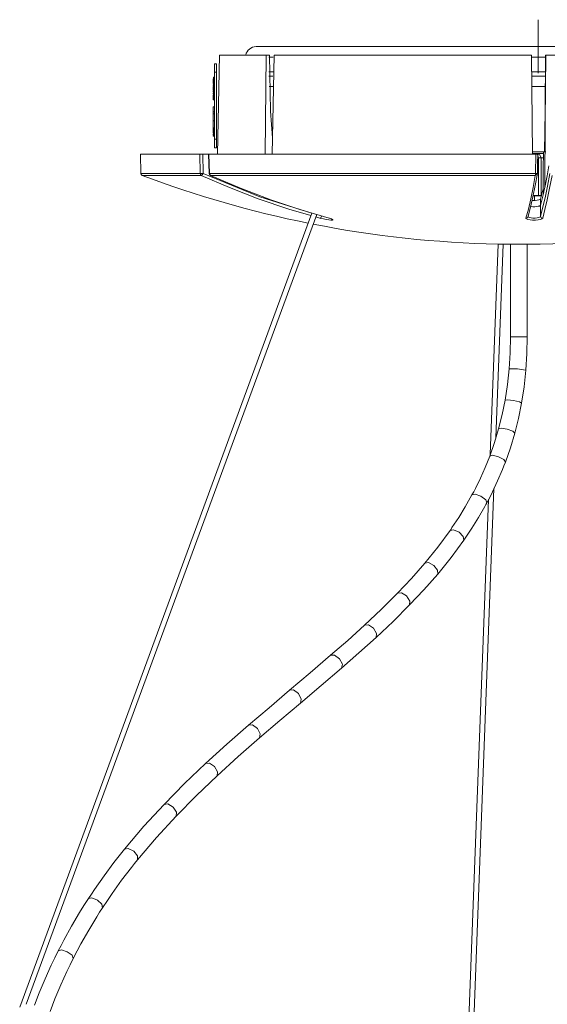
# Model space of a CAD drawing. Header units: inches. Extents: x 6.96 to 9.79, y -11.91 to -6.86.
# Tile 4 of 6: x 8.06 to 8.42, y -7.54 to -6.86. Entities that reach past the tile are written whole.
import ezdxf

# ---------------------------------------------------------------- set-up
doc = ezdxf.new("R2010")
doc.units = ezdxf.units.IN
doc.header["$MEASUREMENT"] = 0
doc.layers.add('Livello 1', color=7, linetype='Continuous')

msp = doc.modelspace()

# ---------------------------------------------------------------- linework, layer by layer
at = {"layer": 'Livello 1', "color": 179, "lineweight": 5, "true_color": 0x231f20}
for points in [[(8.41141, -6.86391), (8.41141, -6.90053), (8.41141, -6.8822)], [(8.21807, -6.88237), (8.21957, -6.88237), (8.22418, -6.88237), (8.23174, -6.88237), (8.24217, -6.88237), (8.25526, -6.88237), (8.27081, -6.88237), (8.2885, -6.88237), (8.30807, -6.88237), (8.32921, -6.88237), (8.35151, -6.88237), (8.37468, -6.88237), (8.39814, -6.88237), (8.42167, -6.88237)], [(8.21807, -6.88237), (8.21957, -6.88237), (8.22418, -6.88237), (8.23174, -6.88237), (8.24217, -6.88237), (8.25526, -6.88237), (8.27081, -6.88237), (8.2885, -6.88237), (8.30807, -6.88237), (8.32921, -6.88237), (8.35151, -6.88237), (8.37468, -6.88237), (8.39814, -6.88237), (8.42167, -6.88237)], [(8.42975, -6.8822), (8.39313, -6.8822)], [(8.19297, -6.88812), (8.19173, -6.95599)], [(8.19297, -6.88812), (8.195, -6.88812), (8.20107, -6.88812), (8.21112, -6.88812), (8.22487, -6.88812)], [(8.22418, -6.95599), (8.22441, -6.93346), (8.22487, -6.88812)], [(8.22487, -6.88812), (8.22727, -6.88812)], [(8.22965, -6.88957), (8.2282, -6.88957), (8.2268, -6.88957)], [(8.2297, -6.88947), (8.2283, -6.88947), (8.2269, -6.88947)], [(8.2297, -6.88947), (8.2283, -6.88947), (8.2269, -6.88947)], [(8.22727, -6.88812), (8.22796, -6.92657)], [(8.23035, -6.88812), (8.22947, -6.93346), (8.22901, -6.95599)], [(8.23035, -6.88812), (8.24637, -6.88812), (8.26475, -6.88812), (8.2852, -6.88812), (8.30743, -6.88812), (8.33107, -6.88812), (8.3557, -6.88812), (8.38109, -6.88812), (8.40663, -6.88812)], [(8.40734, -6.95599), (8.4071, -6.93346), (8.40663, -6.88812)], [(8.41644, -6.88947), (8.4116, -6.88947), (8.40669, -6.88947)], [(8.41644, -6.88947), (8.4116, -6.88947), (8.40669, -6.88947)], [(8.41644, -6.88957), (8.4116, -6.88957), (8.40669, -6.88957)], [(8.41654, -6.88812), (8.41618, -6.93346), (8.41585, -6.9788)], [(8.41603, -6.92657), (8.41637, -6.88812)], [(8.41637, -6.88812), (8.41654, -6.88812)], [(8.41654, -6.88812), (8.44186, -6.88812), (8.46651, -6.88812), (8.49008, -6.88812), (8.51221, -6.88812), (8.53257, -6.88812), (8.5508, -6.88812), (8.56671, -6.88812), (8.57998, -6.88812)], [(8.18958, -6.89977), (8.18958, -6.8957), (8.18958, -6.89405)], [(8.19104, -6.89405), (8.18958, -6.89405)], [(8.19104, -6.89405), (8.18958, -6.89405)], [(8.19104, -6.89977), (8.18958, -6.89977)], [(8.18958, -6.94583), (8.18958, -6.89977)], [(8.19104, -6.89977), (8.19104, -6.8957), (8.19104, -6.89405)], [(8.19104, -6.94583), (8.19104, -6.89977)], [(8.2268, -6.89963), (8.2283, -6.89963), (8.22983, -6.89963)], [(8.2272, -6.89973), (8.22854, -6.89973), (8.22994, -6.89973)], [(8.2272, -6.89973), (8.22854, -6.89973), (8.22994, -6.89973)], [(8.40682, -6.89963), (8.41154, -6.89963), (8.41625, -6.89963)], [(8.40682, -6.89973), (8.4116, -6.89973), (8.41637, -6.89973)], [(8.40682, -6.89973), (8.4116, -6.89973), (8.41637, -6.89973)], [(8.18872, -6.90452), (8.18889, -6.90452)], [(8.18872, -6.9048), (8.18872, -6.90452)], [(8.18889, -6.90452), (8.18872, -6.90452)], [(8.18872, -6.9048), (8.18901, -6.9048)], [(8.18872, -6.9048), (8.18947, -6.9048)], [(8.18872, -6.90494), (8.18901, -6.90494)], [(8.18872, -6.90494), (8.18872, -6.90514)], [(8.18872, -6.90494), (8.18947, -6.90494)], [(8.18872, -6.90549), (8.18872, -6.90514)], [(8.18901, -6.90514), (8.18872, -6.90514)], [(8.18872, -6.90549), (8.18901, -6.90549)], [(8.18872, -6.90549), (8.18947, -6.90549)], [(8.18872, -6.90566), (8.18901, -6.90566)], [(8.18872, -6.90566), (8.18901, -6.90566)], [(8.18872, -6.90566), (8.18947, -6.90566)], [(8.18872, -6.9057), (8.18872, -6.90566)], [(8.18872, -6.90566), (8.18947, -6.90566)], [(8.18872, -6.9057), (8.18872, -6.90597)], [(8.18901, -6.9057), (8.18872, -6.9057)], [(8.18872, -6.90611), (8.18872, -6.90597)], [(8.18901, -6.90597), (8.18872, -6.90597)], [(8.18872, -6.90611), (8.18947, -6.90611)], [(8.18889, -6.90625), (8.18872, -6.90625)], [(8.18872, -6.90652), (8.18872, -6.90625)], [(8.18872, -6.90625), (8.18947, -6.90625)], [(8.18872, -6.90652), (8.18947, -6.90652)], [(8.18884, -6.90338), (8.18884, -6.90356)], [(8.18958, -6.90338), (8.18884, -6.90338)], [(8.18884, -6.90356), (8.18884, -6.90404)], [(8.18958, -6.90356), (8.18884, -6.90356)], [(8.18889, -6.90404), (8.18884, -6.90404)], [(8.18884, -6.90404), (8.18884, -6.90452)], [(8.18884, -6.9048), (8.18884, -6.90494)], [(8.18884, -6.90549), (8.18884, -6.90566)], [(8.18884, -6.90611), (8.18884, -6.90611)], [(8.18884, -6.90611), (8.18884, -6.90611)], [(8.18884, -6.90611), (8.18884, -6.90625)], [(8.18884, -6.90611), (8.18884, -6.90611)], [(8.18884, -6.90611), (8.18884, -6.90611)], [(8.18884, -6.90611), (8.18884, -6.90611)], [(8.18884, -6.90611), (8.18884, -6.90611)], [(8.18884, -6.90652), (8.18884, -6.90666)], [(8.18889, -6.90666), (8.18884, -6.90666)], [(8.18884, -6.90666), (8.18884, -6.90666)], [(8.18884, -6.90666), (8.18884, -6.90666)], [(8.18884, -6.90666), (8.18884, -6.9068)], [(8.18901, -6.90394), (8.18889, -6.90394)], [(8.18901, -6.90394), (8.18889, -6.90394)], [(8.18901, -6.90394), (8.18889, -6.90394)], [(8.18901, -6.90394), (8.18889, -6.90394)], [(8.18901, -6.90394), (8.18889, -6.90394)], [(8.18901, -6.90394), (8.18889, -6.90394)], [(8.18901, -6.90394), (8.18889, -6.90394)], [(8.18901, -6.90394), (8.18889, -6.90394)], [(8.18901, -6.90394), (8.18889, -6.90394)], [(8.18901, -6.90394), (8.18889, -6.90394)], [(8.18901, -6.90394), (8.18889, -6.90394)], [(8.18901, -6.90394), (8.18889, -6.90394)], [(8.18901, -6.90394), (8.18889, -6.90394)], [(8.18901, -6.90394), (8.18889, -6.90394)], [(8.18901, -6.90394), (8.18889, -6.90394)], [(8.18901, -6.90394), (8.18889, -6.90394)], [(8.18901, -6.90394), (8.18889, -6.90394)], [(8.18901, -6.90394), (8.18889, -6.90394)], [(8.18901, -6.90394), (8.18889, -6.90394)], [(8.18901, -6.90394), (8.18889, -6.90394)], [(8.18901, -6.90394), (8.18889, -6.90394)], [(8.18901, -6.90394), (8.18889, -6.90394)], [(8.18901, -6.90394), (8.18889, -6.90394)], [(8.18901, -6.90394), (8.18889, -6.90394)], [(8.18901, -6.90394), (8.18889, -6.90394)], [(8.18901, -6.90394), (8.18889, -6.90394)], [(8.18901, -6.90394), (8.18889, -6.90394)], [(8.18901, -6.90394), (8.18889, -6.90394)], [(8.18901, -6.90394), (8.18889, -6.90394)], [(8.18901, -6.90394), (8.18889, -6.90394)], [(8.18901, -6.90394), (8.18889, -6.90394)], [(8.18901, -6.90394), (8.18889, -6.90394)], [(8.18901, -6.90394), (8.18889, -6.90394)], [(8.18901, -6.90394), (8.18889, -6.90394)], [(8.18901, -6.90394), (8.18889, -6.90394)], [(8.18889, -6.90397), (8.18889, -6.90394)], [(8.18889, -6.90394), (8.18958, -6.90394)], [(8.18889, -6.90397), (8.18889, -6.90421)], [(8.18901, -6.90397), (8.18889, -6.90397)], [(8.18889, -6.90421), (8.18901, -6.90421)], [(8.18889, -6.90421), (8.18901, -6.90421)], [(8.18889, -6.90435), (8.18901, -6.90435)], [(8.18889, -6.90452), (8.18889, -6.90435)], [(8.18889, -6.90435), (8.18947, -6.90435)], [(8.18889, -6.90625), (8.18901, -6.90625)], [(8.18889, -6.90652), (8.18901, -6.90652)], [(8.18889, -6.90666), (8.18901, -6.90666)], [(8.18889, -6.90666), (8.18889, -6.9068)], [(8.18889, -6.90666), (8.18947, -6.90666)], [(8.18901, -6.90394), (8.18958, -6.90394)], [(8.18901, -6.90421), (8.18901, -6.90397)], [(8.18901, -6.90421), (8.18947, -6.90421)], [(8.18901, -6.90435), (8.18947, -6.90435)], [(8.18901, -6.90514), (8.18901, -6.90494)], [(8.18901, -6.90494), (8.18947, -6.90494)], [(8.18901, -6.90597), (8.18901, -6.9057)], [(8.18901, -6.90625), (8.18947, -6.90625)], [(8.18901, -6.90687), (8.18901, -6.90666)], [(8.18901, -6.90666), (8.18947, -6.90666)], [(8.18947, -6.90435), (8.18947, -6.90421)], [(8.18947, -6.90494), (8.18947, -6.9048)], [(8.18947, -6.90566), (8.18947, -6.90549)], [(8.18947, -6.90625), (8.18947, -6.90611)], [(8.18947, -6.90666), (8.18947, -6.90652)], [(8.2269, -6.90252), (8.22813, -6.90252), (8.22937, -6.90252)], [(8.22713, -6.90252), (8.2283, -6.90252), (8.22947, -6.90252)], [(8.22713, -6.90252), (8.2283, -6.90252), (8.22947, -6.90252)], [(8.40682, -6.90252), (8.41154, -6.90252), (8.41625, -6.90252)], [(8.40682, -6.90252), (8.4116, -6.90252), (8.41632, -6.90252)], [(8.40682, -6.90252), (8.4116, -6.90252), (8.41632, -6.90252)], [(8.18872, -6.9068), (8.18872, -6.90687)], [(8.18872, -6.9068), (8.18889, -6.9068)], [(8.18889, -6.9068), (8.18872, -6.9068)], [(8.18872, -6.90707), (8.18872, -6.90687)], [(8.18901, -6.90687), (8.18872, -6.90687)], [(8.18872, -6.90707), (8.18947, -6.90707)], [(8.18872, -6.90721), (8.18901, -6.90721)], [(8.18872, -6.90721), (8.18901, -6.90721)], [(8.18872, -6.90721), (8.18947, -6.90721)], [(8.18872, -6.90742), (8.18872, -6.90721)], [(8.18872, -6.90721), (8.18947, -6.90721)], [(8.18872, -6.90742), (8.18872, -6.90769)], [(8.18901, -6.90742), (8.18872, -6.90742)], [(8.18872, -6.90769), (8.18901, -6.90769)], [(8.18872, -6.90855), (8.18901, -6.90855)], [(8.18872, -6.90855), (8.18872, -6.90859)], [(8.18872, -6.90855), (8.18947, -6.90855)], [(8.18872, -6.909), (8.18872, -6.90859)], [(8.18901, -6.90859), (8.18872, -6.90859)], [(8.18872, -6.909), (8.18901, -6.909)], [(8.18872, -6.909), (8.18947, -6.909)], [(8.18872, -6.90969), (8.18901, -6.90969)], [(8.18872, -6.91003), (8.18872, -6.90969)], [(8.18947, -6.90969), (8.18872, -6.90969)], [(8.18901, -6.91003), (8.18872, -6.91003)], [(8.18872, -6.91011), (8.18872, -6.91003), (8.18872, -6.91003)], [(8.18958, -6.91003), (8.18872, -6.91003)], [(8.18872, -6.91035), (8.18872, -6.91021), (8.18872, -6.91011)], [(8.18958, -6.91011), (8.18872, -6.91011)], [(8.18872, -6.91066), (8.18872, -6.91048), (8.18872, -6.91035)], [(8.18958, -6.91035), (8.18872, -6.91035)], [(8.18872, -6.91093), (8.18872, -6.91079), (8.18872, -6.91066)], [(8.18958, -6.91066), (8.18872, -6.91066)], [(8.18872, -6.91117), (8.18872, -6.91107), (8.18872, -6.91093)], [(8.18958, -6.91093), (8.18872, -6.91093)], [(8.18872, -6.91134), (8.18872, -6.91121), (8.18872, -6.91117)], [(8.18958, -6.91117), (8.18872, -6.91117)], [(8.18872, -6.91128), (8.18872, -6.91121)], [(8.18872, -6.91176), (8.18872, -6.91152), (8.18872, -6.91134)], [(8.18958, -6.91134), (8.18872, -6.91134)], [(8.18872, -6.91231), (8.18872, -6.912), (8.18872, -6.91176)], [(8.18958, -6.91176), (8.18872, -6.91176)], [(8.18872, -6.91196), (8.18872, -6.91183)], [(8.18872, -6.91251), (8.18872, -6.91245), (8.18872, -6.91231)], [(8.18958, -6.91231), (8.18872, -6.91231)], [(8.18958, -6.91251), (8.18872, -6.91251)], [(8.18872, -6.91259), (8.18889, -6.91259)], [(8.18872, -6.91259), (8.18872, -6.91265)], [(8.18872, -6.91259), (8.18889, -6.91259)], [(8.18872, -6.91265), (8.18872, -6.91272)], [(8.18901, -6.91265), (8.18872, -6.91265)], [(8.18872, -6.91272), (8.18901, -6.91272)], [(8.18947, -6.91272), (8.18872, -6.91272)], [(8.18872, -6.91286), (8.18901, -6.91286)], [(8.18872, -6.91286), (8.18901, -6.91286)], [(8.18872, -6.91286), (8.18947, -6.91286)], [(8.18872, -6.91286), (8.18872, -6.91327)], [(8.18947, -6.91286), (8.18872, -6.91286)], [(8.18872, -6.91327), (8.18901, -6.91327)], [(8.18872, -6.91327), (8.18872, -6.91327)], [(8.18901, -6.91327), (8.18872, -6.91327)], [(8.18884, -6.90714), (8.18889, -6.90707)], [(8.18889, -6.90707), (8.18884, -6.90714)], [(8.18884, -6.90714), (8.18889, -6.90707)], [(8.18889, -6.90707), (8.18884, -6.90714)], [(8.18889, -6.90707), (8.18884, -6.90714)], [(8.18884, -6.90714), (8.18889, -6.90707)], [(8.18889, -6.90707), (8.18884, -6.90714)], [(8.18884, -6.90714), (8.18889, -6.90707)], [(8.18884, -6.90714), (8.18889, -6.90707)], [(8.18889, -6.90707), (8.18884, -6.90714)], [(8.18884, -6.90721), (8.18884, -6.90714)], [(8.18889, -6.90811), (8.18884, -6.90814)], [(8.18884, -6.90814), (8.18889, -6.90811)], [(8.18884, -6.90855), (8.18884, -6.90814)], [(8.18911, -6.909), (8.18884, -6.90914)], [(8.18884, -6.90914), (8.18911, -6.909)], [(8.18884, -6.90969), (8.18884, -6.90914)], [(8.18884, -6.90914), (8.18884, -6.90914)], [(8.18889, -6.90914), (8.18884, -6.90914)], [(8.18884, -6.90969), (8.18884, -6.90969)], [(8.18884, -6.91259), (8.18884, -6.91251)], [(8.18906, -6.91286), (8.18884, -6.91272)], [(8.18884, -6.91272), (8.18884, -6.91272)], [(8.18884, -6.91376), (8.18884, -6.91327)], [(8.18906, -6.90783), (8.18889, -6.90769)], [(8.18889, -6.90783), (8.18901, -6.90783)], [(8.18889, -6.90824), (8.18889, -6.90783)], [(8.18889, -6.90783), (8.18947, -6.90783)], [(8.18889, -6.90824), (8.18901, -6.90824)], [(8.18889, -6.90824), (8.18947, -6.90824)], [(8.18889, -6.90914), (8.18889, -6.90945)], [(8.18889, -6.90914), (8.18901, -6.90914)], [(8.18889, -6.90914), (8.18901, -6.90914)], [(8.18889, -6.90914), (8.18947, -6.90914)], [(8.18901, -6.90914), (8.18889, -6.90914)], [(8.18889, -6.90914), (8.18889, -6.90914)], [(8.18889, -6.90914), (8.18947, -6.90914)], [(8.18889, -6.90955), (8.18889, -6.90945)], [(8.18901, -6.90945), (8.18889, -6.90945)], [(8.18889, -6.90955), (8.18947, -6.90955)], [(8.18889, -6.91251), (8.18889, -6.91259)], [(8.18889, -6.91341), (8.18889, -6.91355)], [(8.18889, -6.91341), (8.18901, -6.91341)], [(8.18889, -6.91341), (8.18947, -6.91341)], [(8.18901, -6.90769), (8.18901, -6.90742)], [(8.18901, -6.90769), (8.18947, -6.90769)], [(8.18901, -6.90783), (8.18947, -6.90783)], [(8.18901, -6.90859), (8.18901, -6.90855)], [(8.18901, -6.90855), (8.18947, -6.90855)], [(8.18901, -6.90945), (8.18901, -6.90914)], [(8.18901, -6.90969), (8.18947, -6.90969)], [(8.18901, -6.91003), (8.18901, -6.91003)], [(8.18901, -6.91251), (8.18901, -6.91265)], [(8.18947, -6.91327), (8.18901, -6.91327)], [(8.18901, -6.91327), (8.18901, -6.91327)], [(8.18901, -6.91341), (8.18901, -6.91355)], [(8.18947, -6.91341), (8.18901, -6.91341)], [(8.18947, -6.90721), (8.18947, -6.90707)], [(8.18947, -6.90783), (8.18947, -6.90769)], [(8.18947, -6.90855), (8.18947, -6.90824)], [(8.18947, -6.90914), (8.18947, -6.909)], [(8.18947, -6.90969), (8.18947, -6.90955)], [(8.18947, -6.91272), (8.18947, -6.91286)], [(8.18947, -6.91327), (8.18947, -6.91341)], [(8.22923, -6.90962), (8.22813, -6.90962), (8.22702, -6.90962)], [(8.22923, -6.90962), (8.22813, -6.90962), (8.22702, -6.90962)], [(8.2297, -6.90976), (8.22842, -6.90976), (8.22713, -6.90976)], [(8.41625, -6.90962), (8.4116, -6.90962), (8.40693, -6.90962)], [(8.41625, -6.90962), (8.4116, -6.90962), (8.40693, -6.90962)], [(8.41625, -6.90976), (8.4116, -6.90976), (8.40693, -6.90976)], [(8.18872, -6.914), (8.18889, -6.914)], [(8.18872, -6.914), (8.18872, -6.9141)], [(8.18872, -6.914), (8.18889, -6.914)], [(8.18872, -6.9141), (8.18872, -6.91431)], [(8.18901, -6.9141), (8.18872, -6.9141)], [(8.18872, -6.91431), (8.18901, -6.91431)], [(8.18872, -6.91431), (8.18901, -6.91431)], [(8.18872, -6.91444), (8.18901, -6.91444)], [(8.18872, -6.91444), (8.18901, -6.91444)], [(8.18872, -6.91444), (8.18901, -6.91444)], [(8.18872, -6.91444), (8.18901, -6.91444)], [(8.18872, -6.91444), (8.18901, -6.91444)], [(8.18872, -6.91444), (8.18901, -6.91444)], [(8.18872, -6.91444), (8.18901, -6.91444)], [(8.18947, -6.91444), (8.18872, -6.91444)], [(8.18872, -6.91444), (8.18901, -6.91444)], [(8.18872, -6.91444), (8.18901, -6.91444)], [(8.18872, -6.91444), (8.18901, -6.91444)], [(8.18872, -6.91444), (8.18901, -6.91444)], [(8.18872, -6.91444), (8.18901, -6.91444)], [(8.18872, -6.91444), (8.18872, -6.91472)], [(8.18947, -6.91444), (8.18872, -6.91444)], [(8.18872, -6.91472), (8.18901, -6.91472)], [(8.18947, -6.91472), (8.18872, -6.91472)], [(8.18872, -6.91544), (8.18889, -6.91544)], [(8.18872, -6.91544), (8.18872, -6.91558)], [(8.18872, -6.91544), (8.18889, -6.91544)], [(8.18872, -6.91558), (8.18901, -6.91558)], [(8.18947, -6.91558), (8.18872, -6.91558)], [(8.18872, -6.91572), (8.18901, -6.91572)], [(8.18872, -6.91572), (8.18901, -6.91572)], [(8.18872, -6.91572), (8.18947, -6.91572)], [(8.18872, -6.91572), (8.18872, -6.91586)], [(8.18947, -6.91572), (8.18872, -6.91572)], [(8.18872, -6.91586), (8.18872, -6.91603)], [(8.18901, -6.91586), (8.18872, -6.91586)], [(8.18872, -6.91603), (8.18901, -6.91603)], [(8.18872, -6.91603), (8.18901, -6.91603)], [(8.18872, -6.91617), (8.18901, -6.91617)], [(8.18872, -6.91617), (8.18901, -6.91617)], [(8.18872, -6.91617), (8.18901, -6.91617)], [(8.18872, -6.91617), (8.18901, -6.91617)], [(8.18872, -6.91617), (8.18947, -6.91617)], [(8.18872, -6.91617), (8.18872, -6.91644)], [(8.18947, -6.91617), (8.18872, -6.91617)], [(8.18947, -6.91644), (8.18872, -6.91644)], [(8.18872, -6.91658), (8.18889, -6.91658)], [(8.18872, -6.91658), (8.18872, -6.91672)], [(8.18947, -6.91658), (8.18872, -6.91658)], [(8.18872, -6.91672), (8.18872, -6.91689)], [(8.18901, -6.91672), (8.18872, -6.91672)], [(8.18872, -6.91689), (8.18901, -6.91689)], [(8.18872, -6.91703), (8.18901, -6.91703)], [(8.18872, -6.91703), (8.18901, -6.91703)], [(8.18872, -6.91703), (8.18901, -6.91703)], [(8.18872, -6.91703), (8.18901, -6.91703)], [(8.18872, -6.91703), (8.18901, -6.91703)], [(8.18872, -6.91703), (8.18901, -6.91703)], [(8.18872, -6.91703), (8.18947, -6.91703)], [(8.18872, -6.91703), (8.18872, -6.91731)], [(8.18947, -6.91703), (8.18872, -6.91703)], [(8.18872, -6.91731), (8.18901, -6.91731)], [(8.18947, -6.91731), (8.18872, -6.91731)], [(8.18872, -6.91747), (8.18901, -6.91747)], [(8.18872, -6.91747), (8.18901, -6.91747)], [(8.18872, -6.91747), (8.18901, -6.91747)], [(8.18872, -6.91747), (8.18901, -6.91747)], [(8.18872, -6.91747), (8.18901, -6.91747)], [(8.18872, -6.91747), (8.18901, -6.91747)], [(8.18872, -6.91747), (8.18947, -6.91747)], [(8.18872, -6.91747), (8.18872, -6.91755)], [(8.18947, -6.91747), (8.18872, -6.91747)], [(8.18872, -6.91755), (8.18872, -6.91775)], [(8.18901, -6.91755), (8.18872, -6.91755)], [(8.18872, -6.91775), (8.18901, -6.91775)], [(8.18872, -6.91775), (8.18901, -6.91775)], [(8.18872, -6.91789), (8.18889, -6.91789)], [(8.18872, -6.91789), (8.18872, -6.9181)], [(8.18889, -6.91789), (8.18872, -6.91789)], [(8.18872, -6.9181), (8.18872, -6.91817)], [(8.18889, -6.9181), (8.18872, -6.9181)], [(8.18872, -6.91817), (8.18889, -6.91817)], [(8.18872, -6.9183), (8.18901, -6.9183)], [(8.18872, -6.9183), (8.18901, -6.9183)], [(8.18872, -6.9183), (8.18901, -6.9183)], [(8.18872, -6.9183), (8.18901, -6.9183)], [(8.18872, -6.9183), (8.18901, -6.9183)], [(8.18872, -6.9183), (8.18901, -6.9183)], [(8.18872, -6.9183), (8.18901, -6.9183)], [(8.18872, -6.9183), (8.18901, -6.9183)], [(8.18872, -6.9183), (8.18901, -6.9183)], [(8.18872, -6.9183), (8.18901, -6.9183)], [(8.18872, -6.9183), (8.18901, -6.9183)], [(8.18872, -6.9183), (8.18872, -6.91844)], [(8.18872, -6.9183), (8.18947, -6.9183)], [(8.18872, -6.91844), (8.18872, -6.91872)], [(8.18901, -6.91844), (8.18872, -6.91844)], [(8.18872, -6.91872), (8.18872, -6.91875)], [(8.18901, -6.91872), (8.18872, -6.91872)], [(8.18901, -6.91875), (8.18872, -6.91875)], [(8.18901, -6.91875), (8.18872, -6.91875)], [(8.18872, -6.91875), (8.18958, -6.91875)], [(8.18901, -6.91386), (8.18884, -6.91376)], [(8.18884, -6.91444), (8.18884, -6.91431)], [(8.18884, -6.91472), (8.18884, -6.91472)], [(8.18889, -6.91479), (8.18884, -6.91472)], [(8.18889, -6.91355), (8.18889, -6.91372)], [(8.18901, -6.91355), (8.18889, -6.91355)], [(8.18889, -6.91372), (8.18901, -6.91372)], [(8.18947, -6.91372), (8.18889, -6.91372)], [(8.18889, -6.91386), (8.18901, -6.91386)], [(8.18889, -6.91386), (8.18889, -6.914)], [(8.18947, -6.91386), (8.18889, -6.91386)], [(8.18889, -6.91479), (8.18896, -6.91482)], [(8.18947, -6.91479), (8.18889, -6.91479)], [(8.18889, -6.91486), (8.18901, -6.91486)], [(8.18889, -6.91486), (8.18901, -6.91486)], [(8.18889, -6.91486), (8.18901, -6.91486)], [(8.18889, -6.91486), (8.18901, -6.91486)], [(8.18889, -6.91486), (8.18901, -6.91486)], [(8.18889, -6.91486), (8.18901, -6.91486)], [(8.18889, -6.91486), (8.18901, -6.91486)], [(8.18889, -6.91486), (8.18901, -6.91486)], [(8.18889, -6.91486), (8.18901, -6.91486)], [(8.18889, -6.91486), (8.18901, -6.91486)], [(8.18889, -6.91486), (8.18901, -6.91486)], [(8.18889, -6.91486), (8.18889, -6.91499)], [(8.18947, -6.91486), (8.18889, -6.91486)], [(8.18889, -6.91499), (8.18889, -6.91513)], [(8.18901, -6.91499), (8.18889, -6.91499)], [(8.18889, -6.91513), (8.18901, -6.91513)], [(8.18889, -6.91513), (8.18901, -6.91513)], [(8.18889, -6.91527), (8.18901, -6.91527)], [(8.18889, -6.91527), (8.18901, -6.91527)], [(8.18889, -6.91527), (8.18901, -6.91527)], [(8.18889, -6.91527), (8.18901, -6.91527)], [(8.18889, -6.91527), (8.18901, -6.91527)], [(8.18889, -6.91527), (8.18901, -6.91527)], [(8.18889, -6.91527), (8.18901, -6.91527)], [(8.18889, -6.91527), (8.18901, -6.91527)], [(8.18889, -6.91527), (8.18901, -6.91527)], [(8.18889, -6.91527), (8.18901, -6.91527)], [(8.18889, -6.91527), (8.18901, -6.91527)], [(8.18889, -6.91527), (8.18901, -6.91527)], [(8.18947, -6.91527), (8.18889, -6.91527)], [(8.18889, -6.91527), (8.18889, -6.91544)], [(8.18947, -6.91527), (8.18889, -6.91527)], [(8.18889, -6.91644), (8.18901, -6.91644)], [(8.18889, -6.91658), (8.18901, -6.91658)], [(8.18889, -6.91658), (8.18901, -6.91658)], [(8.18889, -6.91658), (8.18901, -6.91658)], [(8.18889, -6.91658), (8.18901, -6.91658)], [(8.18889, -6.91658), (8.18947, -6.91658)], [(8.18889, -6.91689), (8.18901, -6.91689)], [(8.18889, -6.91789), (8.18901, -6.91789)], [(8.18889, -6.91789), (8.18901, -6.91789)], [(8.18889, -6.91789), (8.18901, -6.91789)], [(8.18889, -6.91789), (8.18901, -6.91789)], [(8.18889, -6.91789), (8.18901, -6.91789)], [(8.18889, -6.91789), (8.18901, -6.91789)], [(8.18889, -6.91789), (8.18901, -6.91789)], [(8.18889, -6.91789), (8.18901, -6.91789)], [(8.18889, -6.91789), (8.18901, -6.91789)], [(8.18889, -6.91789), (8.18889, -6.91817)], [(8.18947, -6.91789), (8.18889, -6.91789)], [(8.18889, -6.91817), (8.18901, -6.91817)], [(8.18947, -6.91817), (8.18889, -6.91817)], [(8.18947, -6.91482), (8.18896, -6.91482)], [(8.18901, -6.91386), (8.18947, -6.91386)], [(8.18901, -6.9141), (8.18901, -6.91431)], [(8.18947, -6.91431), (8.18901, -6.91431)], [(8.18947, -6.91486), (8.18901, -6.91486)], [(8.18901, -6.91499), (8.18901, -6.91513)], [(8.18947, -6.91513), (8.18901, -6.91513)], [(8.18901, -6.91586), (8.18901, -6.91603)], [(8.18947, -6.91603), (8.18901, -6.91603)], [(8.18901, -6.91672), (8.18901, -6.91689)], [(8.18947, -6.91689), (8.18901, -6.91689)], [(8.18901, -6.91755), (8.18901, -6.91775)], [(8.18947, -6.91775), (8.18901, -6.91775)], [(8.18901, -6.91789), (8.18947, -6.91789)], [(8.18901, -6.9183), (8.18947, -6.9183)], [(8.18901, -6.91844), (8.18901, -6.91872)], [(8.18947, -6.91372), (8.18947, -6.91386)], [(8.18947, -6.91431), (8.18947, -6.91444)], [(8.18947, -6.91472), (8.18947, -6.91486)], [(8.18947, -6.91513), (8.18947, -6.91527)], [(8.18947, -6.91558), (8.18947, -6.91572)], [(8.18947, -6.91603), (8.18947, -6.91617)], [(8.18947, -6.91644), (8.18947, -6.91658)], [(8.18947, -6.91689), (8.18947, -6.91703)], [(8.18947, -6.91731), (8.18947, -6.91747)], [(8.18947, -6.91775), (8.18947, -6.91789)], [(8.18947, -6.91817), (8.18947, -6.9183)], [(8.18872, -6.92354), (8.18872, -6.92368)], [(8.18958, -6.92354), (8.18872, -6.92354)], [(8.18872, -6.92368), (8.18872, -6.92712)], [(8.18958, -6.92368), (8.18872, -6.92368)], [(8.22796, -6.92657), (8.22923, -6.94476)], [(8.41603, -6.92657), (8.41561, -6.95444)], [(8.18872, -6.92712), (8.18872, -6.9285)], [(8.18958, -6.92712), (8.18872, -6.92712)], [(8.18872, -6.9285), (8.18872, -6.93329)], [(8.18958, -6.9285), (8.18872, -6.9285)], [(8.18872, -6.93329), (8.18872, -6.93787)], [(8.18958, -6.93329), (8.18872, -6.93329)], [(8.18872, -6.93787), (8.18872, -6.93801)], [(8.18958, -6.93787), (8.18872, -6.93787)], [(8.18872, -6.93966), (8.18872, -6.93915), (8.18872, -6.93801)], [(8.18958, -6.93801), (8.18872, -6.93801)], [(8.18901, -6.93932), (8.18872, -6.93966)], [(8.18872, -6.94083), (8.18872, -6.93966)], [(8.18901, -6.93801), (8.18901, -6.93887), (8.18901, -6.93932)], [(8.18901, -6.93932), (8.18901, -6.94083)], [(8.18901, -6.93932), (8.18958, -6.93932)], [(8.18872, -6.94083), (8.18958, -6.94083)], [(8.18901, -6.94083), (8.18872, -6.94083)], [(8.18901, -6.94083), (8.18872, -6.94083)], [(8.18901, -6.94083), (8.18872, -6.94083)], [(8.18901, -6.94083), (8.18872, -6.94083)], [(8.18901, -6.94083), (8.18872, -6.94083)], [(8.18901, -6.94083), (8.18872, -6.94083)], [(8.18901, -6.94083), (8.18872, -6.94083)], [(8.18901, -6.94083), (8.18872, -6.94083)], [(8.18901, -6.94083), (8.18872, -6.94083)], [(8.18901, -6.94083), (8.18872, -6.94083)], [(8.18901, -6.94083), (8.18872, -6.94083)], [(8.18901, -6.94083), (8.18872, -6.94083)], [(8.18901, -6.94083), (8.18872, -6.94083)], [(8.18901, -6.94083), (8.18872, -6.94083)], [(8.18901, -6.94083), (8.18872, -6.94083)], [(8.18901, -6.94083), (8.18872, -6.94083)], [(8.18901, -6.94083), (8.18872, -6.94083)], [(8.18901, -6.94083), (8.18872, -6.94083)], [(8.18901, -6.94083), (8.18872, -6.94083)], [(8.18901, -6.94083), (8.18872, -6.94083)], [(8.18901, -6.94083), (8.18872, -6.94083)], [(8.18901, -6.94083), (8.18872, -6.94083)], [(8.18901, -6.94083), (8.18872, -6.94083)], [(8.18901, -6.94083), (8.18872, -6.94083)], [(8.18901, -6.94083), (8.18872, -6.94083)], [(8.18901, -6.94083), (8.18872, -6.94083)], [(8.18901, -6.94083), (8.18872, -6.94083)], [(8.18901, -6.94083), (8.18872, -6.94083)], [(8.18901, -6.94083), (8.18872, -6.94083)], [(8.18901, -6.94083), (8.18872, -6.94083)], [(8.18872, -6.94083), (8.18958, -6.94083)], [(8.18872, -6.94083), (8.18872, -6.94097)], [(8.18872, -6.94111), (8.18872, -6.94097)], [(8.18872, -6.94097), (8.18901, -6.94097)], [(8.18872, -6.94097), (8.18901, -6.94097)], [(8.18947, -6.94097), (8.18872, -6.94097)], [(8.18947, -6.94111), (8.18872, -6.94111)], [(8.18947, -6.94111), (8.18872, -6.94111)], [(8.18872, -6.94111), (8.18901, -6.94111)], [(8.18872, -6.94111), (8.18901, -6.94111)], [(8.18872, -6.94111), (8.18901, -6.94111)], [(8.18872, -6.94111), (8.18901, -6.94111)], [(8.18872, -6.94111), (8.18901, -6.94111)], [(8.18872, -6.94111), (8.18901, -6.94111)], [(8.18872, -6.94111), (8.18901, -6.94111)], [(8.18872, -6.94111), (8.18901, -6.94111)], [(8.18872, -6.94111), (8.18901, -6.94111)], [(8.18872, -6.94111), (8.18901, -6.94111)], [(8.18872, -6.94111), (8.18901, -6.94111)], [(8.18872, -6.94111), (8.18901, -6.94111)], [(8.18872, -6.94111), (8.18901, -6.94111)], [(8.18872, -6.94111), (8.18901, -6.94111)], [(8.18872, -6.94111), (8.18901, -6.94111)], [(8.18872, -6.94111), (8.18901, -6.94111)], [(8.18872, -6.94111), (8.18901, -6.94111)], [(8.18872, -6.94111), (8.18901, -6.94111)], [(8.18872, -6.94111), (8.18901, -6.94111)], [(8.18872, -6.94111), (8.18901, -6.94111)], [(8.18872, -6.94111), (8.18901, -6.94111)], [(8.18872, -6.94111), (8.18901, -6.94111)], [(8.18872, -6.94111), (8.18901, -6.94111)], [(8.18872, -6.94111), (8.18901, -6.94111)], [(8.18872, -6.94111), (8.18901, -6.94111)], [(8.18872, -6.94111), (8.18901, -6.94111)], [(8.18872, -6.94111), (8.18901, -6.94111)], [(8.18872, -6.94111), (8.18901, -6.94111)], [(8.18872, -6.94111), (8.18901, -6.94111)], [(8.18872, -6.94111), (8.18901, -6.94111)], [(8.18872, -6.94111), (8.18872, -6.94139)], [(8.18947, -6.94139), (8.18872, -6.94139)], [(8.18872, -6.94139), (8.18901, -6.94139)], [(8.18872, -6.94139), (8.18901, -6.94139)], [(8.18872, -6.94211), (8.18889, -6.94211)], [(8.18872, -6.94211), (8.18872, -6.94225)], [(8.18872, -6.94211), (8.18889, -6.94211)], [(8.18947, -6.94225), (8.18872, -6.94225)], [(8.18872, -6.94225), (8.18901, -6.94225)], [(8.18872, -6.94225), (8.18901, -6.94225)], [(8.18947, -6.94242), (8.18872, -6.94242)], [(8.18947, -6.94242), (8.18872, -6.94242)], [(8.18872, -6.94242), (8.18872, -6.94269)], [(8.18872, -6.94242), (8.18901, -6.94242)], [(8.18872, -6.94242), (8.18901, -6.94242)], [(8.18872, -6.94242), (8.18901, -6.94242)], [(8.18872, -6.94242), (8.18901, -6.94242)], [(8.18872, -6.94242), (8.18901, -6.94242)], [(8.18872, -6.94242), (8.18901, -6.94242)], [(8.18872, -6.94242), (8.18901, -6.94242)], [(8.18872, -6.94242), (8.18901, -6.94242)], [(8.18872, -6.94242), (8.18901, -6.94242)], [(8.18872, -6.94242), (8.18901, -6.94242)], [(8.18872, -6.94242), (8.18901, -6.94242)], [(8.18872, -6.94242), (8.18901, -6.94242)], [(8.18872, -6.94242), (8.18901, -6.94242)], [(8.18872, -6.94242), (8.18901, -6.94242)], [(8.18872, -6.94242), (8.18901, -6.94242)], [(8.18872, -6.94242), (8.18901, -6.94242)], [(8.18872, -6.94242), (8.18901, -6.94242)], [(8.18872, -6.94242), (8.18901, -6.94242)], [(8.18872, -6.94242), (8.18901, -6.94242)], [(8.18872, -6.94242), (8.18901, -6.94242)], [(8.18872, -6.94242), (8.18901, -6.94242)], [(8.18872, -6.94242), (8.18901, -6.94242)], [(8.18872, -6.94242), (8.18901, -6.94242)], [(8.18872, -6.94242), (8.18901, -6.94242)], [(8.18872, -6.94242), (8.18901, -6.94242)], [(8.18872, -6.94242), (8.18901, -6.94242)], [(8.18872, -6.94242), (8.18901, -6.94242)], [(8.18872, -6.94242), (8.18901, -6.94242)], [(8.18872, -6.94242), (8.18901, -6.94242)], [(8.18872, -6.94242), (8.18901, -6.94242)], [(8.18947, -6.94269), (8.18872, -6.94269)], [(8.18872, -6.94269), (8.18901, -6.94269)], [(8.18872, -6.94269), (8.18901, -6.94269)], [(8.18947, -6.94283), (8.18872, -6.94283)], [(8.18947, -6.94283), (8.18872, -6.94283)], [(8.18872, -6.94283), (8.18872, -6.94297)], [(8.18872, -6.94283), (8.18901, -6.94283)], [(8.18872, -6.94283), (8.18901, -6.94283)], [(8.18872, -6.94283), (8.18901, -6.94283)], [(8.18872, -6.94283), (8.18901, -6.94283)], [(8.18872, -6.94283), (8.18901, -6.94283)], [(8.18872, -6.94283), (8.18901, -6.94283)], [(8.18872, -6.94283), (8.18901, -6.94283)], [(8.18872, -6.94283), (8.18901, -6.94283)], [(8.18872, -6.94283), (8.18901, -6.94283)], [(8.18872, -6.94283), (8.18901, -6.94283)], [(8.18872, -6.94283), (8.18901, -6.94283)], [(8.18872, -6.94283), (8.18901, -6.94283)], [(8.18872, -6.94283), (8.18901, -6.94283)], [(8.18872, -6.94283), (8.18901, -6.94283)], [(8.18872, -6.94283), (8.18901, -6.94283)], [(8.18872, -6.94283), (8.18901, -6.94283)], [(8.18872, -6.94283), (8.18901, -6.94283)], [(8.18872, -6.94283), (8.18901, -6.94283)], [(8.18872, -6.94283), (8.18901, -6.94283)], [(8.18872, -6.94283), (8.18901, -6.94283)], [(8.18872, -6.94283), (8.18901, -6.94283)], [(8.18872, -6.94283), (8.18901, -6.94283)], [(8.18872, -6.94283), (8.18901, -6.94283)], [(8.18872, -6.94283), (8.18901, -6.94283)], [(8.18872, -6.94283), (8.18901, -6.94283)], [(8.18872, -6.94283), (8.18901, -6.94283)], [(8.18872, -6.94283), (8.18901, -6.94283)], [(8.18872, -6.94283), (8.18901, -6.94283)], [(8.18872, -6.94283), (8.18901, -6.94283)], [(8.18872, -6.94283), (8.18901, -6.94283)], [(8.18872, -6.94297), (8.18889, -6.94297)], [(8.18872, -6.94356), (8.18872, -6.9438)], [(8.18872, -6.94356), (8.18889, -6.94356)], [(8.18872, -6.94356), (8.18889, -6.94356)], [(8.18872, -6.9438), (8.18958, -6.9438)], [(8.18872, -6.9438), (8.18901, -6.9438)], [(8.18872, -6.9438), (8.18901, -6.9438)], [(8.18889, -6.94139), (8.18901, -6.94152)], [(8.18947, -6.94152), (8.18889, -6.94152)], [(8.18947, -6.94152), (8.18889, -6.94152)], [(8.18889, -6.94152), (8.18889, -6.9418)], [(8.18889, -6.94152), (8.18901, -6.94152)], [(8.18889, -6.94152), (8.18901, -6.94152)], [(8.18889, -6.94152), (8.18901, -6.94152)], [(8.18889, -6.94152), (8.18901, -6.94152)], [(8.18889, -6.94152), (8.18901, -6.94152)], [(8.18889, -6.94152), (8.18901, -6.94152)], [(8.18889, -6.94152), (8.18901, -6.94152)], [(8.18889, -6.94152), (8.18901, -6.94152)], [(8.18889, -6.94152), (8.18901, -6.94152)], [(8.18889, -6.94152), (8.18901, -6.94152)], [(8.18889, -6.94152), (8.18901, -6.94152)], [(8.18889, -6.94152), (8.18901, -6.94152)], [(8.18889, -6.94152), (8.18901, -6.94152)], [(8.18889, -6.94152), (8.18901, -6.94152)], [(8.18889, -6.94152), (8.18901, -6.94152)], [(8.18889, -6.94152), (8.18901, -6.94152)], [(8.18889, -6.94152), (8.18901, -6.94152)], [(8.18889, -6.94152), (8.18901, -6.94152)], [(8.18889, -6.94152), (8.18901, -6.94152)], [(8.18889, -6.94152), (8.18901, -6.94152)], [(8.18889, -6.94152), (8.18901, -6.94152)], [(8.18889, -6.94152), (8.18901, -6.94152)], [(8.18889, -6.94152), (8.18901, -6.94152)], [(8.18889, -6.94152), (8.18901, -6.94152)], [(8.18889, -6.94152), (8.18901, -6.94152)], [(8.18889, -6.94152), (8.18901, -6.94152)], [(8.18889, -6.94152), (8.18901, -6.94152)], [(8.18889, -6.94152), (8.18901, -6.94152)], [(8.18889, -6.94152), (8.18901, -6.94152)], [(8.18889, -6.94152), (8.18901, -6.94152)], [(8.18947, -6.9418), (8.18889, -6.9418)], [(8.18889, -6.9418), (8.18901, -6.9418)], [(8.18889, -6.9418), (8.18901, -6.9418)], [(8.18947, -6.94194), (8.18889, -6.94194)], [(8.18947, -6.94194), (8.18889, -6.94194)], [(8.18889, -6.94194), (8.18901, -6.94194)], [(8.18889, -6.94194), (8.18901, -6.94194)], [(8.18889, -6.94194), (8.18901, -6.94194)], [(8.18889, -6.94194), (8.18901, -6.94194)], [(8.18889, -6.94194), (8.18901, -6.94194)], [(8.18889, -6.94194), (8.18901, -6.94194)], [(8.18889, -6.94194), (8.18901, -6.94194)], [(8.18889, -6.94194), (8.18901, -6.94194)], [(8.18889, -6.94194), (8.18901, -6.94194)], [(8.18889, -6.94194), (8.18901, -6.94194)], [(8.18889, -6.94194), (8.18901, -6.94194)], [(8.18889, -6.94194), (8.18901, -6.94194)], [(8.18889, -6.94194), (8.18901, -6.94194)], [(8.18889, -6.94194), (8.18901, -6.94194)], [(8.18889, -6.94194), (8.18901, -6.94194)], [(8.18889, -6.94194), (8.18901, -6.94194)], [(8.18889, -6.94194), (8.18901, -6.94194)], [(8.18889, -6.94194), (8.18901, -6.94194)], [(8.18889, -6.94194), (8.18901, -6.94194)], [(8.18889, -6.94194), (8.18901, -6.94194)], [(8.18889, -6.94194), (8.18901, -6.94194)], [(8.18889, -6.94194), (8.18901, -6.94194)], [(8.18889, -6.94194), (8.18901, -6.94194)], [(8.18889, -6.94194), (8.18901, -6.94194)], [(8.18889, -6.94194), (8.18901, -6.94194)], [(8.18889, -6.94194), (8.18901, -6.94194)], [(8.18889, -6.94194), (8.18901, -6.94194)], [(8.18889, -6.94194), (8.18901, -6.94194)], [(8.18889, -6.94194), (8.18901, -6.94194)], [(8.18889, -6.94194), (8.18901, -6.94194)], [(8.18889, -6.94194), (8.18889, -6.94211)], [(8.18889, -6.94297), (8.18889, -6.94325)], [(8.18947, -6.94325), (8.18889, -6.94325)], [(8.18889, -6.94325), (8.18901, -6.94325)], [(8.18889, -6.94325), (8.18901, -6.94325)], [(8.18947, -6.94342), (8.18889, -6.94342)], [(8.18947, -6.94342), (8.18889, -6.94342)], [(8.18889, -6.94342), (8.18901, -6.94342)], [(8.18889, -6.94342), (8.18901, -6.94342)], [(8.18889, -6.94342), (8.18901, -6.94342)], [(8.18889, -6.94342), (8.18901, -6.94342)], [(8.18889, -6.94342), (8.18901, -6.94342)], [(8.18889, -6.94342), (8.18901, -6.94342)], [(8.18889, -6.94342), (8.18901, -6.94342)], [(8.18889, -6.94342), (8.18901, -6.94342)], [(8.18889, -6.94342), (8.18901, -6.94342)], [(8.18889, -6.94342), (8.18901, -6.94342)], [(8.18889, -6.94342), (8.18901, -6.94342)], [(8.18889, -6.94342), (8.18901, -6.94342)], [(8.18889, -6.94342), (8.18901, -6.94342)], [(8.18889, -6.94342), (8.18901, -6.94342)], [(8.18889, -6.94342), (8.18901, -6.94342)], [(8.18889, -6.94342), (8.18901, -6.94342)], [(8.18889, -6.94342), (8.18901, -6.94342)], [(8.18889, -6.94342), (8.18901, -6.94342)], [(8.18889, -6.94342), (8.18901, -6.94342)], [(8.18889, -6.94342), (8.18901, -6.94342)], [(8.18889, -6.94342), (8.18901, -6.94342)], [(8.18889, -6.94342), (8.18901, -6.94342)], [(8.18889, -6.94342), (8.18901, -6.94342)], [(8.18889, -6.94342), (8.18901, -6.94342)], [(8.18889, -6.94342), (8.18901, -6.94342)], [(8.18889, -6.94342), (8.18901, -6.94342)], [(8.18889, -6.94342), (8.18901, -6.94342)], [(8.18889, -6.94342), (8.18901, -6.94342)], [(8.18889, -6.94342), (8.18901, -6.94342)], [(8.18889, -6.94342), (8.18901, -6.94342)], [(8.18889, -6.94342), (8.18889, -6.94356)], [(8.18896, -6.94139), (8.18901, -6.94145)], [(8.18901, -6.94097), (8.18901, -6.94111)], [(8.18901, -6.94139), (8.18901, -6.94145)], [(8.18901, -6.94145), (8.18901, -6.94149), (8.18901, -6.94152)], [(8.18901, -6.94145), (8.18947, -6.94145)], [(8.18901, -6.94152), (8.18947, -6.94152)], [(8.18947, -6.94097), (8.18947, -6.94111)], [(8.18947, -6.94139), (8.18947, -6.94152)], [(8.18947, -6.9418), (8.18947, -6.94194)], [(8.18947, -6.94225), (8.18947, -6.94242)], [(8.18947, -6.94269), (8.18947, -6.94283)], [(8.18947, -6.94325), (8.18947, -6.94342)], [(8.19104, -6.94583), (8.18958, -6.94583)], [(8.18958, -6.95158), (8.18958, -6.94993), (8.18958, -6.94583)], [(8.19104, -6.95158), (8.19104, -6.94993), (8.19104, -6.94583)], [(8.19104, -6.95158), (8.18958, -6.95158)], [(8.14762, -6.95599), (8.13894, -6.95613)], [(8.17962, -6.95613), (8.16526, -6.95613), (8.15383, -6.95613), (8.14562, -6.95613), (8.14062, -6.95613), (8.13894, -6.95613)], [(8.13894, -6.95613), (8.13918, -6.96922)], [(8.18767, -6.95599), (8.17346, -6.95599), (8.16229, -6.95599), (8.15413, -6.95599), (8.14925, -6.95599), (8.14762, -6.95599)], [(8.17962, -6.95613), (8.17998, -6.95613), (8.18038, -6.95613), (8.18084, -6.95613), (8.18131, -6.95606), (8.1816, -6.95606)], [(8.17969, -6.96922), (8.17962, -6.95613)], [(8.18767, -6.95599), (8.1816, -6.95606)], [(8.1816, -6.95606), (8.18172, -6.96922)], [(8.18615, -6.95606), (8.18581, -6.95606), (8.18556, -6.95613), (8.18551, -6.95613), (8.18562, -6.95613), (8.18581, -6.95613)], [(8.18551, -6.95613), (8.18569, -6.96268), (8.18587, -6.96922)], [(8.18581, -6.95613), (8.18608, -6.96922)], [(8.40962, -6.95613), (8.38075, -6.95613), (8.35203, -6.95613), (8.32392, -6.95613), (8.29672, -6.95613), (8.27076, -6.95613), (8.24642, -6.95613), (8.22394, -6.95613), (8.20368, -6.95613), (8.18581, -6.95613)], [(8.18615, -6.95606), (8.19209, -6.95599)], [(8.18767, -6.95599), (8.18982, -6.95599), (8.19209, -6.95599)], [(8.18767, -6.95599), (8.18767, -6.95606)], [(8.41055, -6.95599), (8.38231, -6.95599), (8.3543, -6.95599), (8.32681, -6.95599), (8.30022, -6.95599), (8.27488, -6.95599), (8.25114, -6.95599), (8.22923, -6.95599), (8.20944, -6.95599), (8.19209, -6.95599)], [(8.4149, -6.95441), (8.41113, -6.95441), (8.40734, -6.95441)], [(8.41654, -6.95441), (8.41196, -6.95441), (8.40734, -6.95441)], [(8.40734, -6.95568), (8.41008, -6.95568)], [(8.40939, -6.96922), (8.40962, -6.95613)], [(8.40962, -6.95613), (8.41008, -6.95613), (8.41048, -6.95613), (8.41084, -6.95613), (8.41101, -6.95606), (8.41101, -6.95606)], [(8.41008, -6.95568), (8.41067, -6.95592)], [(8.41008, -6.95568), (8.41061, -6.95568)], [(8.41055, -6.95599), (8.41101, -6.95606)], [(8.41061, -6.95568), (8.41253, -6.95651), (8.41328, -6.95854)], [(8.41061, -6.95568), (8.41439, -6.95568)], [(8.41079, -6.96922), (8.41089, -6.96261), (8.41101, -6.95606)], [(8.41089, -6.95627), (8.41147, -6.95854)], [(8.41094, -6.95854), (8.41147, -6.95854)], [(8.41147, -6.98445), (8.41147, -6.95854)], [(8.41147, -6.95854), (8.41328, -6.95854)], [(8.41328, -6.98445), (8.41328, -6.95854)], [(8.41328, -6.95854), (8.4148, -6.95854)], [(8.41439, -6.95568), (8.41463, -6.95568), (8.41473, -6.95568)], [(8.41439, -6.95568), (8.41463, -6.95568), (8.41485, -6.95572)], [(8.41463, -6.98011), (8.41473, -6.9664), (8.41485, -6.95444)], [(8.41561, -6.95444), (8.4152, -6.95444), (8.41485, -6.95444)], [(8.41585, -6.9788), (8.41747, -6.97087), (8.41869, -6.96412)], [(8.13918, -6.96922), (8.14086, -6.96922), (8.14581, -6.96922), (8.15402, -6.96922), (8.16538, -6.96922), (8.17969, -6.96922)], [(8.18052, -6.97053), (8.16618, -6.97053), (8.15488, -6.97053), (8.14674, -6.97053), (8.14179, -6.97053), (8.14011, -6.97053)], [(8.17969, -6.96922), (8.18062, -6.96922), (8.18172, -6.96922)], [(8.18052, -6.97053), (8.17991, -6.96998), (8.17969, -6.96922)], [(8.18052, -6.97053), (8.18115, -6.97012), (8.18172, -6.96922)], [(8.25562, -6.99809), (8.24058, -6.99368), (8.21957, -6.98652), (8.19995, -6.97894), (8.18052, -6.97053)], [(8.18172, -6.96922), (8.22074, -6.98517), (8.25619, -6.99654)], [(8.18608, -6.96922), (8.18593, -6.96922), (8.18587, -6.96922)], [(8.18608, -6.96922), (8.18634, -6.96998), (8.18686, -6.97053)], [(8.18608, -6.96922), (8.20396, -6.96922), (8.22423, -6.96922), (8.24659, -6.96922), (8.27093, -6.96922), (8.29677, -6.96922), (8.32392, -6.96922), (8.35191, -6.96922), (8.38057, -6.96922), (8.40939, -6.96922)], [(8.18686, -6.97053), (8.1868, -6.97053), (8.18668, -6.9705)], [(8.18686, -6.97053), (8.20746, -6.97935), (8.22825, -6.98734), (8.24811, -6.99403), (8.26819, -6.99988)], [(8.40934, -6.97053), (8.38062, -6.97053), (8.35208, -6.97053), (8.32414, -6.97053), (8.29713, -6.97053), (8.27133, -6.97053), (8.24716, -6.97053), (8.2248, -6.97053), (8.20467, -6.97053), (8.18686, -6.97053)], [(8.40292, -6.99988), (8.4046, -6.99368), (8.40622, -6.98652), (8.40781, -6.97894), (8.40934, -6.97053)], [(8.41079, -6.96922), (8.4092, -6.97756), (8.40769, -6.98517), (8.406, -6.9923), (8.40438, -6.9985)], [(8.40934, -6.97053), (8.40939, -6.96998), (8.40939, -6.96922)], [(8.40934, -6.97053), (8.41025, -6.97022), (8.41072, -6.96943)], [(8.40939, -6.96922), (8.41037, -6.96922), (8.41079, -6.96922)], [(8.41294, -6.9985), (8.41607, -6.98596), (8.41771, -6.97804), (8.41935, -6.96922)], [(8.42079, -6.97053), (8.41916, -6.97935), (8.41752, -6.98734), (8.41597, -6.99403), (8.41439, -6.99988)], [(8.41282, -6.98689), (8.41335, -6.98493), (8.41426, -6.98152), (8.41463, -6.98011)], [(8.41496, -6.98287), (8.41463, -6.98011)], [(8.41496, -6.98287), (8.41551, -6.98055)], [(8.41551, -6.98055), (8.41585, -6.9788)], [(8.4071, -6.98769), (8.40786, -6.98776), (8.40926, -6.98776), (8.41055, -6.98762), (8.4117, -6.98741), (8.41248, -6.98713), (8.41282, -6.98689)], [(8.40781, -6.98445), (8.41147, -6.98445)], [(8.40874, -6.98459), (8.40781, -6.98459)], [(8.40874, -6.98776), (8.40874, -6.98459)], [(8.40874, -6.98459), (8.41118, -6.98459), (8.41346, -6.98459)], [(8.41061, -6.98445), (8.41061, -6.98459)], [(8.41147, -6.98445), (8.41328, -6.98445)], [(8.41282, -6.99113), (8.41496, -6.98287)], [(8.41282, -6.98689), (8.41282, -6.99113)], [(8.40612, -6.99189), (8.40631, -6.99196), (8.40758, -6.99203), (8.40898, -6.99203), (8.41025, -6.99196), (8.41141, -6.99175), (8.41229, -6.99154), (8.41275, -6.9912), (8.41282, -6.99113)], [(8.41282, -6.99113), (8.41294, -6.9985)], [(8.25624, -6.99644), (8.05613, -7.54042)], [(8.06056, -7.53835), (8.25958, -6.9974)], [(8.26184, -6.99988), (8.25893, -6.99905)], [(8.26184, -6.99988), (8.26244, -6.99954), (8.26291, -6.9985)], [(8.26819, -6.99988), (8.26964, -7.00036), (8.27052, -7.00071), (8.27076, -7.00102), (8.27035, -7.00116), (8.2693, -7.00116), (8.26783, -7.00105), (8.26609, -7.00078), (8.26416, -7.00043), (8.26236, -7.00002), (8.26184, -6.99988)], [(8.26807, -6.99988), (8.26819, -6.99995), (8.2683, -6.99995), (8.26893, -7.00012), (8.26948, -7.0003), (8.26976, -7.00043), (8.26993, -7.0005), (8.27, -7.00057)], [(8.40292, -6.99988), (8.40391, -6.99954), (8.40438, -6.9985)], [(8.41439, -6.99988), (8.41392, -7.00036), (8.41282, -7.00071), (8.41125, -7.00102), (8.40944, -7.00116), (8.40751, -7.00116), (8.40576, -7.00105), (8.40431, -7.00078), (8.40333, -7.00043), (8.40292, -7.00002), (8.40292, -6.99988)], [(8.4046, -6.99905), (8.40467, -6.99909), (8.40538, -6.9994), (8.40646, -6.99968), (8.40776, -6.99981), (8.4092, -6.99975), (8.41061, -6.99961), (8.41177, -6.99933), (8.41258, -6.99895), (8.41294, -6.9985)], [(8.41439, -6.99988), (8.4134, -6.99954), (8.41294, -6.9985)], [(8.38388, -7.01762), (8.37842, -7.16187)], [(8.38231, -7.15044), (8.38731, -7.01762)], [(8.38376, -7.01759), (8.38567, -7.01759), (8.39098, -7.01759), (8.39814, -7.01759), (8.40538, -7.01759), (8.41067, -7.01759), (8.41258, -7.01759)], [(8.38383, -7.01759), (8.38574, -7.01759), (8.39098, -7.01759), (8.39814, -7.01759), (8.40531, -7.01759), (8.41061, -7.01759), (8.41253, -7.01759)], [(8.39234, -7.01759), (8.39234, -7.08122)], [(8.40384, -7.08122), (8.40384, -7.01759)], [(8.39234, -7.08122), (8.39215, -7.09218), (8.39146, -7.1031)], [(8.39234, -7.08122), (8.39401, -7.08122), (8.39809, -7.08122), (8.40216, -7.08122), (8.40384, -7.08122)], [(8.40292, -7.10406), (8.4036, -7.09266), (8.40384, -7.08122)], [(8.39146, -7.1031), (8.39029, -7.11385), (8.3886, -7.12459)], [(8.39146, -7.1031), (8.39313, -7.10296), (8.39722, -7.10317), (8.40123, -7.10365), (8.40292, -7.10406)], [(8.39995, -7.12659), (8.40169, -7.11536), (8.40292, -7.10406)], [(8.3886, -7.12459), (8.3866, -7.13442), (8.38417, -7.1441)], [(8.3886, -7.12459), (8.39039, -7.12428), (8.39449, -7.12473), (8.39844, -7.1257), (8.39995, -7.12659)], [(8.39529, -7.14713), (8.39785, -7.137), (8.39995, -7.12659)], [(8.38417, -7.1441), (8.38132, -7.15353), (8.37811, -7.1628)], [(8.38417, -7.1441), (8.38608, -7.14368), (8.3901, -7.14441), (8.39389, -7.14582), (8.39529, -7.14713)], [(8.38889, -7.1669), (8.39234, -7.15712), (8.39529, -7.14713)], [(8.37811, -7.1628), (8.37661, -7.16673), (8.37498, -7.17062), (8.37177, -7.17793), (8.36827, -7.18502), (8.36712, -7.18723), (8.36595, -7.18943)], [(8.37811, -7.1628), (8.38009, -7.16228), (8.38412, -7.16328), (8.38772, -7.16518), (8.38889, -7.1669)], [(8.37608, -7.19495), (8.37811, -7.19112), (8.38002, -7.18723), (8.38352, -7.17979), (8.38684, -7.17214), (8.38784, -7.16952), (8.38889, -7.1669)], [(8.34138, -8.23674), (8.38104, -7.18516)], [(8.36595, -7.18943), (8.36362, -7.19357), (8.36128, -7.19763), (8.35685, -7.20487), (8.35227, -7.21186), (8.35162, -7.21282), (8.35098, -7.21376)], [(8.36595, -7.18943), (8.36815, -7.18892), (8.372, -7.19033), (8.37534, -7.19281), (8.37608, -7.19495)], [(8.37725, -7.1926), (8.33789, -8.23667)], [(8.3604, -7.22037), (8.36316, -7.21637), (8.36578, -7.21231), (8.37038, -7.20494), (8.37473, -7.19735), (8.37539, -7.19612), (8.37608, -7.19495)], [(8.35098, -7.21376), (8.34254, -7.22526), (8.33369, -7.23615)], [(8.35098, -7.21376), (8.35338, -7.21327), (8.35709, -7.21499), (8.36001, -7.21796), (8.3604, -7.22037)], [(8.34247, -7.24362), (8.35169, -7.23229), (8.3604, -7.22037)], [(8.33369, -7.23615), (8.32449, -7.24662), (8.31494, -7.25671)], [(8.33369, -7.23615), (8.33625, -7.23573), (8.33985, -7.23773), (8.34242, -7.24104), (8.34247, -7.24362)], [(8.32321, -7.26474), (8.33298, -7.25437), (8.34247, -7.24362)], [(8.31494, -7.25671), (8.30382, -7.26784), (8.2924, -7.27859)], [(8.31494, -7.25671), (8.31761, -7.25641), (8.32111, -7.25861), (8.32345, -7.26212), (8.32321, -7.26474)], [(8.30022, -7.28707), (8.31186, -7.27611), (8.32321, -7.26474)], [(8.2924, -7.27859), (8.28082, -7.28906), (8.26907, -7.29933)], [(8.2924, -7.27859), (8.29515, -7.27838), (8.29858, -7.28076), (8.30061, -7.28438), (8.30022, -7.28707)], [(8.27664, -7.30801), (8.28845, -7.29768), (8.30022, -7.28707)], [(8.26907, -7.29933), (8.2551, -7.31132), (8.24105, -7.3232)], [(8.26907, -7.29933), (8.27184, -7.29916), (8.27524, -7.30164), (8.2772, -7.30533), (8.27664, -7.30801)], [(8.24846, -7.33202), (8.26255, -7.32007), (8.27664, -7.30801)], [(8.24105, -7.3232), (8.22698, -7.33523), (8.21283, -7.34715)], [(8.24105, -7.3232), (8.2438, -7.32303), (8.24711, -7.32558), (8.24904, -7.3293), (8.24846, -7.33202)], [(8.22039, -7.3559), (8.23442, -7.34398), (8.24846, -7.33202)], [(8.21283, -7.34715), (8.19809, -7.36014), (8.18346, -7.3734)], [(8.21283, -7.34715), (8.21561, -7.34701), (8.219, -7.34949), (8.22096, -7.35314), (8.22039, -7.3559)], [(8.19133, -7.38187), (8.20577, -7.36872), (8.22039, -7.3559)], [(8.18346, -7.3734), (8.16908, -7.38711), (8.155, -7.40144)], [(8.18346, -7.3734), (8.18622, -7.37319), (8.18963, -7.37554), (8.19173, -7.37916), (8.19133, -7.38187)], [(8.16333, -7.4094), (8.17719, -7.39534), (8.19133, -7.38187)], [(8.155, -7.40144), (8.14126, -7.41639), (8.12798, -7.43204)], [(8.155, -7.40144), (8.15762, -7.4011), (8.16117, -7.4033), (8.16357, -7.40675), (8.16333, -7.4094)], [(8.13689, -7.43934), (8.14992, -7.42404), (8.16333, -7.4094)], [(8.12798, -7.43204), (8.12433, -7.43665), (8.12066, -7.44134), (8.11391, -7.45043), (8.10738, -7.45973), (8.10528, -7.46283), (8.10324, -7.46593)], [(8.12798, -7.43204), (8.13055, -7.43162), (8.13422, -7.43355), (8.13683, -7.43679), (8.13689, -7.43934)], [(8.11291, -7.4722), (8.11618, -7.46731), (8.1195, -7.46249), (8.12595, -7.45346), (8.13265, -7.44468), (8.1348, -7.44203), (8.13689, -7.43934)], [(8.10324, -7.46593), (8.10016, -7.47073), (8.09713, -7.47558), (8.0916, -7.48495), (8.08629, -7.49453), (8.08443, -7.49811), (8.08257, -7.50166)], [(8.10324, -7.46593), (8.10564, -7.46538), (8.10941, -7.46704), (8.11244, -7.46986), (8.11291, -7.4722)], [(8.09287, -7.5069), (8.09544, -7.50183), (8.09811, -7.49687), (8.10341, -7.48757), (8.10889, -7.47848), (8.11088, -7.47538), (8.11291, -7.4722)], [(8.08257, -7.50166), (8.08013, -7.50655), (8.0778, -7.51148), (8.0735, -7.52099), (8.06948, -7.53063), (8.06621, -7.53897)], [(8.07692, -7.54331), (8.08031, -7.53453), (8.08426, -7.52512), (8.08845, -7.51582), (8.09067, -7.51134), (8.09287, -7.5069)], [(8.08257, -7.50166), (8.0848, -7.50111), (8.08869, -7.50238), (8.09208, -7.5048), (8.09287, -7.5069)]]:
    msp.add_lwpolyline(points, dxfattribs=at)
for points in [[(8.21807, -6.88237), (8.21462, -6.88237), (8.21166, -6.88478), (8.21096, -6.88812)], [(8.41485, -6.95568), (8.4148, -6.95568), (8.41473, -6.95568), (8.41473, -6.95568)], [(8.13918, -6.96922), (8.13918, -6.96977), (8.13959, -6.97032), (8.14011, -6.97053)], [(8.14011, -6.97053), (8.177, -6.98448), (8.21504, -6.99547), (8.25376, -7.0033)], [(8.18587, -6.96922), (8.18587, -6.96977), (8.18622, -6.97025), (8.18668, -6.9705)], [(8.41072, -6.96943), (8.41079, -6.96936), (8.41079, -6.96929), (8.41079, -6.96922)], [(8.25717, -7.00395), (8.29887, -7.01222), (8.34125, -7.01676), (8.38376, -7.01759)], [(8.41258, -7.01759), (8.45952, -7.01666), (8.50632, -7.01118), (8.55219, -7.00126)]]:
    msp.add_open_spline(points, degree=3, dxfattribs=at)

doc.saveas('drawing.dxf')
